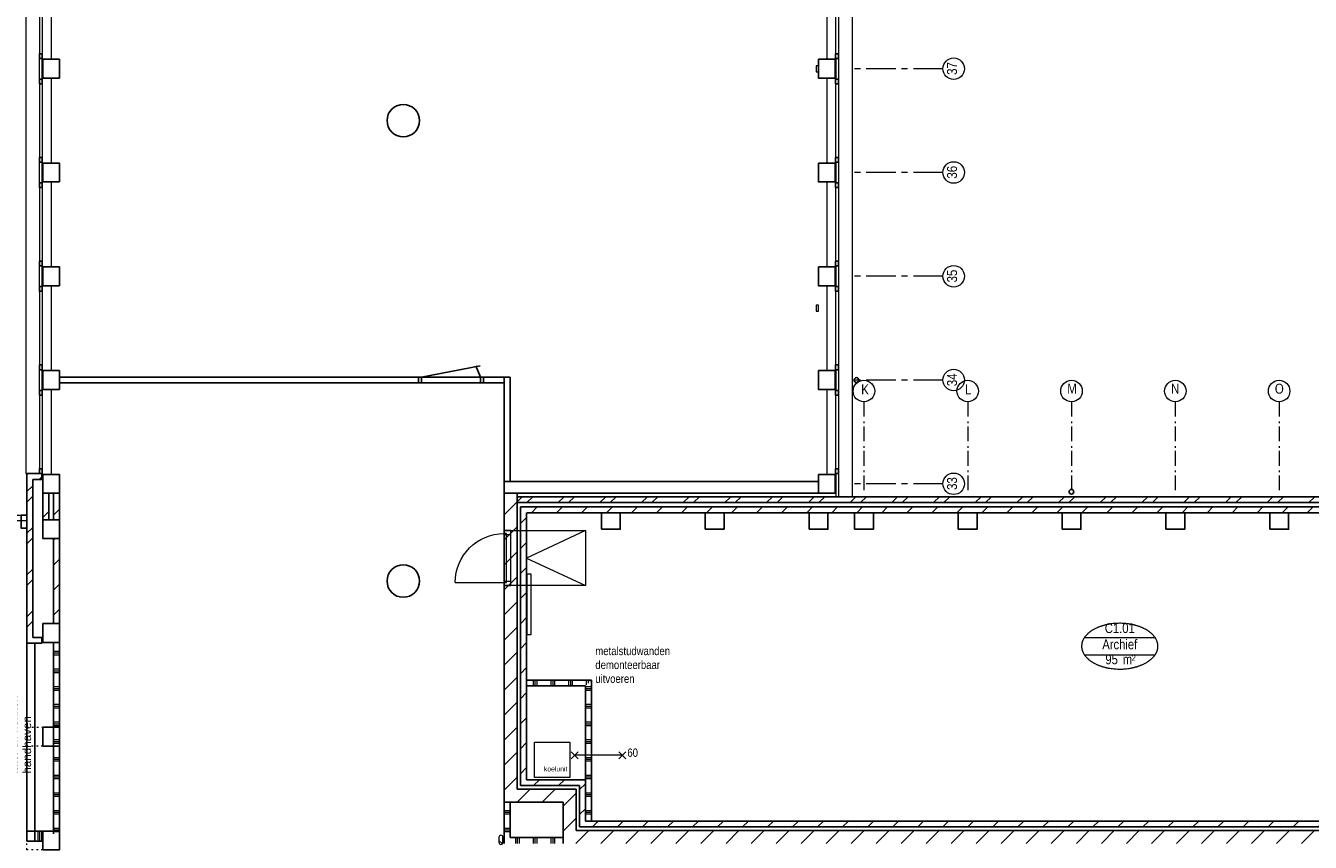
# Model space of a CAD drawing. Header units: millimetres. Extents: x 274611 to 749520, y 175257 to 298905.
# Tile 208 of 251: x 670194 to 691975, y 230837 to 244689. Entities that reach past the tile are written whole.
import ezdxf
from ezdxf.enums import TextEntityAlignment as Align

# ---------------------------------------------------------------- set-up
doc = ezdxf.new("R2010")
doc.units = ezdxf.units.MM
doc.header["$LTSCALE"] = 400
doc.header["$PDMODE"] = 1
doc.header["$PDSIZE"] = 15
for name, pattern in [('CENTER', [2, 1.25, -0.25, 0.25, -0.25]), ('STYLE_05', [0.208282, 0.069427, -0.138855]), ('STYLE_06', [1.041641, 0.625, -0.208282, 0.069427, -0.138931]), ('STYLE_21', [0.138889, 0.069444, -0.069444])]:
    doc.linetypes.add(name, pattern=pattern)
for name, color, linetype, lineweight in [('BA-Brandveiligheid', 7, 'Continuous', 15), ('Binnenkozijnen', 140, 'Continuous', 15), ('Buitenkozijnen', 140, 'Continuous', 15), ('Interieur-scheidingswand-horizontaal', 5, 'Continuous', 25), ('Interieur-systeemwand glas', 140, 'STYLE_21', 15), ('mat-baksteen', 5, 'Continuous', 25), ('mat-beton (ihwg)', 5, 'Continuous', 25), ('mat-kalkzandsteen', 5, 'Continuous', 25), ('mat-naaldhout', 140, 'Continuous', 15), ('mat-scheidingswand-horizontaal', 5, 'Continuous', 25), ('mat-scheidingswand-vertikaal', 5, 'Continuous', 25), ('None', 7, 'Continuous', 9), ('Ruimtenummers', 5, 'Continuous', 25), ('Tekst', 140, 'Continuous', 15)]:
    doc.layers.add(name, color=color, linetype=linetype, lineweight=lineweight)
doc.layers.add('plat', color=5, linetype='Continuous')
doc.layers.add('stramien', color=1, linetype='CENTER')
doc.styles.add('Abadi MT Condensed Light', font='txt', dxfattribs={"height": 176.388889})
doc.styles.add('Arial', font='arial.ttf', dxfattribs={"height": 211.666667})
doc.styles.add('Arial Narrow', font='ARIALN.TTF', dxfattribs={"height": 222.25})

# ---------------------------------------------------------------- blocks, each defined once
blk = doc.blocks.new('*X1722')
at = {"layer": 'None', "lineweight": 9}
for p, q in [((-8100, 5471), (-8100, 5571)), ((-8070, 5471), (-8070, 5571)), ((-8040, 5471), (-8040, 5571)), ((-7800, 5471), (-7800, 5571)), ((-7770, 5471), (-7770, 5571)), ((-7740, 5471), (-7740, 5571)), ((-7500, 5471), (-7500, 5571)), ((-7470, 5471), (-7470, 5571)), ((-7440, 5471), (-7440, 5571)), ((-7200, 5490), (-7200, 5571)), ((-7170, 5520), (-7170, 5571)), ((-7140, 5550), (-7140, 5571))]:
    blk.add_line(p, q, dxfattribs=at)
blk = doc.blocks.new('*X1723')
at = {"layer": 'None', "lineweight": 9}
for p, q in [((-7218.9, 5460), (-7118.9, 5460)), ((-7218.9, 5430), (-7118.9, 5430)), ((-7218.9, 5400), (-7118.9, 5400)), ((-7218.9, 5160), (-7118.9, 5160)), ((-7218.9, 5130), (-7118.9, 5130)), ((-7218.9, 5100), (-7118.9, 5100)), ((-7218.9, 4860), (-7118.9, 4860)), ((-7218.9, 4830), (-7118.9, 4830)), ((-7218.9, 4800), (-7118.9, 4800)), ((-7218.9, 4560), (-7118.9, 4560)), ((-7218.9, 4530), (-7118.9, 4530)), ((-7218.9, 4500), (-7118.9, 4500)), ((-7218.9, 4260), (-7118.9, 4260)), ((-7218.9, 4230), (-7118.9, 4230)), ((-7218.9, 4200), (-7118.9, 4200)), ((-7218.9, 3960), (-7118.9, 3960)), ((-7218.9, 3930), (-7118.9, 3930)), ((-7218.9, 3900), (-7118.9, 3900)), ((-7218.9, 3660), (-7118.9, 3660)), ((-7218.9, 3630), (-7118.9, 3630)), ((-7218.9, 3600), (-7118.9, 3600)), ((-7218.9, 3360), (-7118.9, 3360)), ((-7218.9, 3330), (-7118.9, 3330)), ((-7218.9, 3300), (-7118.9, 3300))]:
    blk.add_line(p, q, dxfattribs=at)
blk = doc.blocks.new('nok')
at = {"layer": 'None', "color": 43, "linetype": 'STYLE_05', "lineweight": 9}
blk.add_lwpolyline([(-135, 160), (135, 160), (135, -160), (-135, -160)], close=True, dxfattribs=at)
blk = doc.blocks.new('*X1726')
at = {"layer": 'None', "lineweight": 9}
for p, q in [((-16239, 6060), (-16139, 6060)), ((-16239, 6030), (-16139, 6030)), ((-16239, 6000), (-16139, 6000)), ((-16239, 5760), (-16139, 5760)), ((-16239, 5730), (-16139, 5730)), ((-16239, 5700), (-16139, 5700)), ((-16239, 5460), (-16139, 5460)), ((-16239, 5430), (-16139, 5430)), ((-16239, 5400), (-16139, 5400)), ((-16239, 5160), (-16139, 5160)), ((-16239, 5130), (-16139, 5130)), ((-16239, 5100), (-16139, 5100)), ((-16239, 4860), (-16139, 4860)), ((-16239, 4830), (-16139, 4830)), ((-16239, 4800), (-16139, 4800)), ((-16239, 4560), (-16139, 4560)), ((-16239, 4530), (-16139, 4530)), ((-16239, 4500), (-16139, 4500)), ((-16239, 4260), (-16139, 4260)), ((-16239, 4230), (-16139, 4230)), ((-16239, 4200), (-16139, 4200)), ((-16239, 3960), (-16139, 3960)), ((-16239, 3930), (-16139, 3930)), ((-16239, 3900), (-16139, 3900)), ((-16239, 3660), (-16139, 3660)), ((-16239, 3630), (-16139, 3630)), ((-16239, 3600), (-16139, 3600)), ((-16239, 3360), (-16139, 3360)), ((-16239, 3330), (-16139, 3330)), ((-16239, 3300), (-16139, 3300)), ((-16239, 3060), (-16139, 3060)), ((-16239, 3030), (-16139, 3030)), ((-16239, 3000), (-16139, 3000))]:
    blk.add_line(p, q, dxfattribs=at)
blk = doc.blocks.new('*X1825')
at = {"layer": 'None', "lineweight": 9}
for p, q in [((-8322, 8224), (-8219, 8327)), ((-8322, 7800), (-8219, 7903)), ((-8322, 7376), (-8219, 7479)), ((-8322, 6952), (-8219, 7055)), ((-8322, 6527), (-8219, 6630)), ((-8322, 6103), (-8219, 6206)), ((-8322, 5679), (-8219, 5782)), ((-8322, 5255), (-8219, 5358)), ((-8322, 4830), (-8219, 4933)), ((-8322, 4406), (-8219, 4509)), ((-8322, 3982), (-8219, 4085))]:
    blk.add_line(p, q, dxfattribs=at)
blk = doc.blocks.new('*X1826')
at = {"layer": 'None', "lineweight": 9}
for p, q in [((-8599, 8372), (-8379, 8592)), ((-8599, 7947), (-8379, 8167)), ((-8599, 7523), (-8379, 7743)), ((-8599, 7099), (-8379, 7319)), ((-8599, 6675), (-8379, 6895)), ((-8599, 6250), (-8379, 6470)), ((-8599, 5826), (-8379, 6046)), ((-8599, 5402), (-8379, 5622)), ((-8599, 4978), (-8379, 5198)), ((-8599, 4553), (-8379, 4773)), ((-8599, 4129), (-8379, 4349)), ((-8599, 3705), (-8379, 3925))]:
    blk.add_line(p, q, dxfattribs=at)
blk = doc.blocks.new('*X47')
at = {"layer": 'None', "lineweight": 5}
blk.add_line((-24, -24), (34, 34), dxfattribs=at)
blk = doc.blocks.new('houten stijl 67 x 114')
at = {"layer": 'mat-naaldhout', "color": 140, "linetype": 'Continuous', "lineweight": 15, "flags": 128}
blk.add_lwpolyline([(33.5, 0), (33.5, 0, -0.4142136), (0, -33.5), (0, -33.5, -0.4142136), (-33.5, 0), (-33.5, 88), (-33.5, 88, -0.4142136), (0, 121.5), (0, 121.5, -0.4142136), (33.5, 88)], format="xyb", close=True, dxfattribs=at)
at = {"layer": 'mat-naaldhout', "color": 140}
blk.add_blockref('*X47', (0, 0), dxfattribs=at)
blk = doc.blocks.new('Kolom O 550')
at = {"layer": 'mat-beton (ihwg)', "lineweight": 25}
blk.add_circle((0, 0), 275, dxfattribs=at)
blk = doc.blocks.new('*X2276')
at = {"layer": 'None', "lineweight": 9}
blk.add_line((-16419, 8330), (-16319, 8430), dxfattribs=at)
blk = doc.blocks.new('*X2278')
at = {"layer": 'None', "lineweight": 9}
blk.add_line((-16481, 8975), (-16439, 9017), dxfattribs=at)
blk = doc.blocks.new('*X2279')
at = {"layer": 'None', "lineweight": 9}
for p, q in [((-16689, 8767), (-16589, 8867)), ((-16689, 8591), (-16589, 8691)), ((-16689, 8060), (-16589, 8160)), ((-16689, 7883), (-16589, 7983)), ((-16689, 7353), (-16589, 7453)), ((-16689, 7176), (-16589, 7276)), ((-16689, 6646), (-16589, 6746)), ((-16689, 6469), (-16589, 6569))]:
    blk.add_line(p, q, dxfattribs=at)
blk = doc.blocks.new('Gevelpui best 1410 (2D)')
at = {"layer": 'Buitenkozijnen', "lineweight": 15}
for p, q in [((-260, 0), (-260, -1410)), ((-260, 0), (-210, 0)), ((-210, 0), (-210, -1410)), ((-260, -1410), (-210, -1410))]:
    blk.add_line(p, q, dxfattribs=at)
at = {"layer": 'Buitenkozijnen', "color": 92, "lineweight": 25}
for points in [[(-260, 0), (-210, 0), (-210, -80), (-260, -80)], [(-260, -1330), (-210, -1330), (-210, -1410), (-260, -1410)]]:
    blk.add_lwpolyline(points, close=True, dxfattribs=at)
at = {"layer": 'None', "color": 43, "linetype": 'Continuous', "lineweight": 9}
blk.add_line((-410, 15), (-410, -1425), dxfattribs=at)
blk = doc.blocks.new('*X2292')
at = {"layer": 'None', "lineweight": 9}
for p, q in [((-8379, 8592), (-8291, 8680)), ((-8214, 8580), (-8114, 8680)), ((-7683, 8580), (-7583, 8680)), ((-7507, 8580), (-7407, 8680)), ((-6976, 8580), (-6876, 8680)), ((-6800, 8580), (-6700, 8680)), ((-6269, 8580), (-6169, 8680)), ((-6093, 8580), (-5993, 8680)), ((-5562, 8580), (-5462, 8680)), ((-5386, 8580), (-5286, 8680)), ((-4855, 8580), (-4755, 8680)), ((-4679, 8580), (-4579, 8680)), ((-4148, 8580), (-4048, 8680)), ((-3972, 8580), (-3872, 8680)), ((-3441, 8580), (-3341, 8680)), ((-3264, 8580), (-3164, 8680)), ((-2734, 8580), (-2634, 8680)), ((-2557, 8580), (-2457, 8680)), ((-2027, 8580), (-1927, 8680)), ((-1850, 8580), (-1750, 8680)), ((-1319, 8580), (-1219, 8680)), ((-1143, 8580), (-1043, 8680)), ((-612, 8580), (-512, 8680)), ((-436, 8580), (-336, 8680)), ((95, 8580), (195, 8680)), ((271, 8580), (371, 8680)), ((802, 8580), (902, 8680)), ((978, 8580), (1078, 8680)), ((1509, 8580), (1609, 8680)), ((1685, 8580), (1785, 8680)), ((2216, 8580), (2316, 8680)), ((2392, 8580), (2492, 8680)), ((2923, 8580), (3023, 8680)), ((3100, 8580), (3200, 8680)), ((3630, 8580), (3730, 8680)), ((3807, 8580), (3907, 8680)), ((4337, 8580), (4437, 8680)), ((4514, 8580), (4614, 8680)), ((5044, 8580), (5144, 8680)), ((5221, 8580), (5321, 8680)), ((5752, 8580), (5852, 8680)), ((5928, 8580), (6028, 8680)), ((6459, 8580), (6559, 8680)), ((6635, 8580), (6735, 8680)), ((7166, 8580), (7266, 8680)), ((7342, 8580), (7442, 8680)), ((7873, 8580), (7973, 8680)), ((8049, 8580), (8149, 8680)), ((8580, 8580), (8680, 8680)), ((8756, 8580), (8856, 8680)), ((9287, 8580), (9387, 8680)), ((9463, 8580), (9563, 8680)), ((9994, 8580), (10094, 8680)), ((10171, 8580), (10271, 8680)), ((10701, 8580), (10801, 8680)), ((10878, 8580), (10978, 8680)), ((11408, 8580), (11508, 8680)), ((11585, 8580), (11685, 8680))]:
    blk.add_line(p, q, dxfattribs=at)
blk = doc.blocks.new('*X2313')
at = {"layer": 'None', "lineweight": 9}
for p, q in [((-8136, 8410), (-8036, 8510)), ((-7712, 8410), (-7612, 8510)), ((-7288, 8410), (-7188, 8510)), ((-6864, 8410), (-6764, 8510)), ((-6439, 8410), (-6339, 8510)), ((-6015, 8410), (-5915, 8510)), ((-5591, 8410), (-5491, 8510)), ((-5166, 8410), (-5066, 8510)), ((-4742, 8410), (-4642, 8510)), ((-4318, 8410), (-4218, 8510)), ((-3894, 8410), (-3794, 8510)), ((-3469, 8410), (-3369, 8510)), ((-3045, 8410), (-2945, 8510)), ((-2621, 8410), (-2521, 8510)), ((-2197, 8410), (-2097, 8510)), ((-1772, 8410), (-1672, 8510)), ((-1348, 8410), (-1248, 8510)), ((-924, 8410), (-824, 8510)), ((-500, 8410), (-400, 8510)), ((-75, 8410), (25, 8510)), ((349, 8410), (449, 8510)), ((773, 8410), (873, 8510)), ((1198, 8410), (1298, 8510)), ((1622, 8410), (1722, 8510)), ((2046, 8410), (2146, 8510)), ((2470, 8410), (2570, 8510)), ((2895, 8410), (2995, 8510)), ((3319, 8410), (3419, 8510)), ((3743, 8410), (3843, 8510)), ((4167, 8410), (4267, 8510)), ((4592, 8410), (4692, 8510)), ((5016, 8410), (5116, 8510)), ((5440, 8410), (5540, 8510)), ((5864, 8410), (5964, 8510)), ((6289, 8410), (6389, 8510)), ((6713, 8410), (6813, 8510)), ((7137, 8410), (7237, 8510)), ((7561, 8410), (7661, 8510)), ((7986, 8410), (8086, 8510)), ((8410, 8410), (8510, 8510)), ((8834, 8410), (8934, 8510)), ((9259, 8410), (9359, 8510)), ((9683, 8410), (9783, 8510)), ((10107, 8410), (10207, 8510)), ((10531, 8410), (10631, 8510)), ((10956, 8410), (11056, 8510)), ((11380, 8410), (11480, 8510))]:
    blk.add_line(p, q, dxfattribs=at)
blk = doc.blocks.new('*X2316')
at = {"layer": 'None', "lineweight": 9}
for p, q in [((-7382, 2800), (-7162, 3020)), ((-6958, 2800), (-6738, 3020)), ((-6534, 2800), (-6314, 3020)), ((-6110, 2800), (-5890, 3020)), ((-5685, 2800), (-5465, 3020)), ((-5261, 2800), (-5041, 3020)), ((-4837, 2800), (-4617, 3020)), ((-4412, 2800), (-4192, 3020)), ((-3988, 2800), (-3768, 3020)), ((-3564, 2800), (-3344, 3020)), ((-3140, 2800), (-2920, 3020)), ((-2715, 2800), (-2495, 3020)), ((-2291, 2800), (-2071, 3020)), ((-1867, 2800), (-1647, 3020)), ((-1443, 2800), (-1223, 3020)), ((-1018, 2800), (-798, 3020)), ((-594, 2800), (-374, 3020)), ((-170, 2800), (50, 3020)), ((254, 2800), (474, 3020)), ((679, 2800), (899, 3020)), ((1103, 2800), (1323, 3020)), ((1527, 2800), (1747, 3020)), ((1951, 2800), (2171, 3020)), ((2376, 2800), (2596, 3020)), ((2800, 2800), (3020, 3020)), ((3224, 2800), (3444, 3020)), ((3649, 2800), (3869, 3020)), ((4073, 2800), (4293, 3020)), ((4497, 2800), (4717, 3020)), ((4921, 2800), (5141, 3020)), ((5346, 2800), (5566, 3020)), ((5770, 2800), (5990, 3020)), ((6194, 2800), (6414, 3020)), ((6618, 2800), (6838, 3020)), ((7043, 2800), (7263, 3020)), ((7467, 2800), (7687, 3020)), ((7891, 2800), (8111, 3020)), ((8315, 2800), (8535, 3020)), ((8740, 2800), (8960, 3020)), ((9164, 2800), (9384, 3020)), ((9588, 2800), (9808, 3020)), ((10012, 2800), (10232, 3020)), ((10437, 2800), (10657, 3020)), ((10861, 2800), (11081, 3020)), ((11285, 2800), (11458, 2973))]:
    blk.add_line(p, q, dxfattribs=at)
blk = doc.blocks.new('*X2317')
at = {"layer": 'None', "lineweight": 9}
for p, q in [((-7102, 3080), (-7002, 3180)), ((-6678, 3080), (-6578, 3180)), ((-6254, 3080), (-6154, 3180)), ((-5830, 3080), (-5730, 3180)), ((-5405, 3080), (-5305, 3180)), ((-4981, 3080), (-4881, 3180)), ((-4557, 3080), (-4457, 3180)), ((-4132, 3080), (-4032, 3180)), ((-3708, 3080), (-3608, 3180)), ((-3284, 3080), (-3184, 3180)), ((-2860, 3080), (-2760, 3180)), ((-2435, 3080), (-2335, 3180)), ((-2011, 3080), (-1911, 3180)), ((-1587, 3080), (-1487, 3180)), ((-1163, 3080), (-1063, 3180)), ((-738, 3080), (-638, 3180)), ((-314, 3080), (-214, 3180)), ((110, 3080), (210, 3180)), ((534, 3080), (634, 3180)), ((959, 3080), (1059, 3180)), ((1383, 3080), (1483, 3180)), ((1807, 3080), (1907, 3180)), ((2231, 3080), (2331, 3180)), ((2656, 3080), (2756, 3180)), ((3080, 3080), (3180, 3180)), ((3504, 3080), (3604, 3180)), ((3929, 3080), (4029, 3180)), ((4353, 3080), (4453, 3180)), ((4777, 3080), (4877, 3180)), ((5201, 3080), (5301, 3180)), ((5626, 3080), (5726, 3180)), ((6050, 3080), (6150, 3180)), ((6474, 3080), (6574, 3180)), ((6898, 3080), (6998, 3180)), ((7323, 3080), (7423, 3180)), ((7747, 3080), (7847, 3180)), ((8171, 3080), (8271, 3180)), ((8595, 3080), (8695, 3180)), ((9020, 3080), (9120, 3180)), ((9444, 3080), (9544, 3180)), ((9868, 3080), (9968, 3180)), ((10292, 3080), (10392, 3180)), ((10717, 3080), (10817, 3180)), ((11141, 3080), (11241, 3180))]:
    blk.add_line(p, q, dxfattribs=at)
blk = doc.blocks.new('*X2319')
at = {"layer": 'None', "lineweight": 9}
for p, q in [((-8379, 3500), (-8159, 3720)), ((-7955, 3500), (-7735, 3720))]:
    blk.add_line(p, q, dxfattribs=at)
blk = doc.blocks.new('*X2320')
at = {"layer": 'None', "lineweight": 9}
for p, q in [((-7599, 3432), (-7379, 3652)), ((-7599, 3008), (-7379, 3228))]:
    blk.add_line(p, q, dxfattribs=at)
blk = doc.blocks.new('*X2321')
at = {"layer": 'None', "lineweight": 9}
for p, q in [((-8099, 3780), (-7999, 3880)), ((-7675, 3780), (-7575, 3880))]:
    blk.add_line(p, q, dxfattribs=at)
blk = doc.blocks.new('*X2322')
at = {"layer": 'None', "lineweight": 9}
for p, q in [((-7319, 3712), (-7219, 3812)), ((-7319, 3288), (-7219, 3388))]:
    blk.add_line(p, q, dxfattribs=at)
blk = doc.blocks.new('*X2323')
at = {"layer": 'None', "lineweight": 9}
for p, q in [((-8599, 3360), (-8499, 3360)), ((-8599, 3330), (-8499, 3330)), ((-8599, 3300), (-8499, 3300)), ((-8599, 3060), (-8499, 3060)), ((-8599, 3030), (-8499, 3030)), ((-8599, 3000), (-8499, 3000))]:
    blk.add_line(p, q, dxfattribs=at)
blk = doc.blocks.new('HWA')
at = {"layer": 'None', "color": 92, "linetype": 'Continuous', "lineweight": 25}
blk.add_circle((0, -74), 40, dxfattribs=at)
blk = doc.blocks.new('*X2461')
at = {"layer": 'None', "lineweight": 9}
for p, q in [((-16239, 7944), (-16213, 7970)), ((-16239, 7520), (-16139, 7620)), ((-16239, 7096), (-16139, 7196)), ((-16239, 6671), (-16139, 6771))]:
    blk.add_line(p, q, dxfattribs=at)
blk = doc.blocks.new('*X2462')
at = {"layer": 'None', "lineweight": 9}
blk.add_line((-16239, 8368), (-16139, 8468), dxfattribs=at)
blk = doc.blocks.new('*X2463')
at = {"layer": 'None', "lineweight": 9}
for p, q in [((-8400, 2800), (-8400, 2900)), ((-8370, 2800), (-8370, 2900)), ((-8340, 2800), (-8340, 2900)), ((-8100, 2800), (-8100, 2900)), ((-8070, 2800), (-8070, 2900)), ((-8040, 2800), (-8040, 2900)), ((-7800, 2800), (-7800, 2900)), ((-7770, 2800), (-7770, 2900)), ((-7740, 2800), (-7740, 2900))]:
    blk.add_line(p, q, dxfattribs=at)
blk = doc.blocks.new('Kolom 280x320')
at = {"layer": 'mat-beton (ihwg)', "lineweight": 25}
blk.add_lwpolyline([(-300, 160), (-20, 160), (-20, -160), (-300, -160)], close=True, dxfattribs=at)
at = {"layer": 'None', "color": 92, "linetype": 'Continuous', "lineweight": 5}
blk.add_point((0, 0), dxfattribs=at)
blk = doc.blocks.new('Ruimtenummer UV 50')
at = {"layer": 'Ruimtenummers', "color": 8, "lineweight": 5}
for p, q in [((602, 157), (-602, 157)), ((595, -137), (-595, -137))]:
    blk.add_line(p, q, dxfattribs=at)
blk.add_open_spline([(-323, 354), (-173, 406), (173, 406), (323, 354), (473, 302), (560, 212), (647, 122), (647, 18), (647, -86), (560, -176), (473, -266), (323, -318), (173, -370), (-173, -370), (-323, -318), (-474, -266), (-560, -176), (-647, -86), (-647, 18), (-647, 122), (-560, 212), (-474, 302), (-323, 354)], degree=2, knots=[0, 0, 0, 0.09962, 0.19924, 0.19924, 0.283607, 0.283607, 0.349619, 0.349619, 0.415638, 0.415638, 0.5, 0.5, 0.59962, 0.69924, 0.69924, 0.783607, 0.783607, 0.849619, 0.849619, 0.915638, 0.915638, 1, 1, 1], dxfattribs=at)
at = {"layer": 'Ruimtenummers', "attachment_point": 2, "style": 'Arial Narrow'}
for s, insert, char_height in [(' m', (104, -122), 165.9), (' 2', (220, -133), 96.8)]:
    blk.add_mtext(s, dxfattribs=dict(at, insert=insert, char_height=char_height))
at = {"layer": 'Ruimtenummers', "style": 'Arial Narrow'}
for tag, p in [('Nummer', (0, 407)), ('Naam', (0, 132)), ('Oppervlak', (-138, -122))]:
    blk.add_attdef(tag, text='', height=166, dxfattribs=at).set_placement(p, align=Align.TOP_CENTER)
blk = doc.blocks.new('*U2508')
at = {"layer": 'Interieur-systeemwand glas', "color": 43, "linetype": 'Continuous', "lineweight": 9}
blk.add_lwpolyline([(-3309, 15990), (-3309, 15890), (-3269, 15890), (-3269, 15990)], close=True, dxfattribs=at)
at = {"layer": 'Interieur-systeemwand glas', "color": 43, "linetype": 'Continuous', "lineweight": 15}
blk.add_point((-3289, 15990), dxfattribs=at)
blk = doc.blocks.new('*X2657')
at = {"layer": 'None', "lineweight": 9}
for p, q in [((-16500, 2837.5), (-16500, 3010)), ((-16470, 2837.5), (-16470, 3010)), ((-16440, 2837.5), (-16440, 3010))]:
    blk.add_line(p, q, dxfattribs=at)
blk = doc.blocks.new('Deur 934')
at = {"layer": 'Buitenkozijnen', "color": 43, "lineweight": 9}
blk.add_lwpolyline([(-467, 0), (467, 0), (467, -114), (-467, -114)], close=True, dxfattribs=at)
at = {"layer": 'Buitenkozijnen', "color": 140, "lineweight": 15}
for points in [[(-467, 0), (-400, 0), (-400, -114), (-467, -114)], [(-415, 0), (415, 0), (415, -40), (-415, -40)], [(400, 0), (467, 0), (467, -114), (400, -114)]]:
    blk.add_lwpolyline(points, close=True, dxfattribs=at)
at = {"layer": 'None', "color": 43, "linetype": 'Continuous', "lineweight": 9}
blk.add_line((415, 830), (415, 0), dxfattribs=at)
blk.add_arc((415, 0), 830, 90, 180, dxfattribs=at)
blk = doc.blocks.new('*U2671')
at = {"layer": 'BA-Brandveiligheid', "color": 7, "linetype": 'Continuous', "lineweight": 15}
for p, q in [((-7461, 4356), (-7341, 4237)), ((-7461, 4237), (-7341, 4356)), ((-6534, 4356), (-6653, 4237)), ((-6534, 4237), (-6653, 4356))]:
    blk.add_line(p, q, dxfattribs=at)
at = {"layer": 'None', "color": 7, "linetype": 'Continuous', "lineweight": 15}
blk.add_line((-6593, 4296), (-7401, 4296), dxfattribs=at)
at = {"layer": 'BA-Brandveiligheid', "color": 43, "insert": (-6509, 4410), "char_height": 141.1, "attachment_point": 1, "style": 'Arial Narrow'}
blk.add_mtext('60', dxfattribs=at)
blk = doc.blocks.new('*U2697')
at = {"layer": 'None', "color": 7, "linetype": 'STYLE_06', "lineweight": 9}
for p, q in [((-2499, 10290), (-2499, 8790)), ((-739, 10290), (-739, 8790)), ((1021, 10290), (1021, 8790)), ((2781, 10290), (2781, 8790)), ((4541, 10290), (4541, 8790)), ((6301, 10290), (6301, 8790)), ((8061, 10290), (8061, 8790)), ((9821, 10290), (9821, 8790)), ((11581, 10290), (11581, 8790))]:
    blk.add_line(p, q, dxfattribs=at)

msp = doc.modelspace()

# ---------------------------------------------------------------- linework, layer by layer
at = {"layer": 'Binnenkozijnen', "color": 92, "linetype": 'Continuous', "lineweight": 25}
for p, q in [((670666.28989, 235988.74408), (670766.28989, 235988.74408)), ((670666.28989, 234548.74408), (670766.28989, 234548.74408))]:
    msp.add_line(p, q, dxfattribs=at)
at = {"layer": 'Binnenkozijnen', "color": 140, "linetype": 'Continuous', "lineweight": 15}
msp.add_lwpolyline([(678699.19061, 235393.03096), (678759.19061, 235393.03096), (678759.19061, 234359.03096), (678699.19061, 234359.03096)], close=True, dxfattribs=at)
at = {"layer": 'Buitenkozijnen', "lineweight": 15}
for p, q in [((668241.28989, 236388.74408), (670216.28989, 236388.74408)), ((668041.28989, 236298.74408), (670216.28989, 236298.74408))]:
    msp.add_line(p, q, dxfattribs=at)
at = {"layer": 'Buitenkozijnen', "color": 43, "lineweight": 9, "flags": 128}
for points in [[(684186.28989, 260393.74408), (684206.28989, 260393.74408), (684206.28989, 236698.74408), (684186.28989, 236698.74408)], [(670426.24926, 256873.74408), (670196.28989, 256873.74408), (670196.28989, 237093.74408), (670216.28989, 237093.74408)]]:
    msp.add_lwpolyline(points, dxfattribs=at)
at = {"layer": 'Buitenkozijnen', "lineweight": 15}
for points in [[(670426.24926, 244133.74408), (670466.28989, 244133.74408), (670466.28989, 243783.74408), (670426.24926, 243783.74408)], [(683936.28989, 244133.74408), (683976.33053, 244133.74408), (683976.33053, 243783.74408), (683936.28989, 243783.74408)], [(670426.24926, 242373.74408), (670466.28989, 242373.74408), (670466.28989, 242023.74408), (670426.24926, 242023.74408)], [(683936.28989, 242373.74408), (683976.33053, 242373.74408), (683976.33053, 242023.74408), (683936.28989, 242023.74408)], [(670426.24926, 240613.74408), (670466.28989, 240613.74408), (670466.28989, 240263.74408), (670426.24926, 240263.74408)], [(683936.28989, 240613.74408), (683976.33053, 240613.74408), (683976.33053, 240263.74408), (683936.28989, 240263.74408)], [(670426.24926, 238853.74408), (670466.28989, 238853.74408), (670466.28989, 238503.74408), (670426.24926, 238503.74408)], [(683936.28989, 238853.74408), (683976.33053, 238853.74408), (683976.33053, 238503.74408), (683936.28989, 238503.74408)], [(683936.28989, 237093.74408), (683976.33053, 237093.74408), (683976.33053, 236698.74408), (683936.28989, 236698.74408)]]:
    msp.add_lwpolyline(points, close=True, dxfattribs=at)
at = {"layer": 'Buitenkozijnen', "color": 92, "lineweight": 25}
msp.add_lwpolyline([(670116.28989, 236388.74408), (670216.28989, 236388.74408), (670216.28989, 236168.74408), (670116.28989, 236168.74408)], close=True, dxfattribs=at)
at = {"layer": 'Interieur-scheidingswand-horizontaal', "lineweight": 25}
msp.add_line((670766.28989, 242248.74408), (670766.28989, 242148.74408), dxfattribs=at)
at = {"layer": 'mat-baksteen', "lineweight": 25}
for p, q in [((670466.28989, 237093.74408), (670216.28989, 237093.74408)), ((670216.28989, 237093.74408), (670216.28989, 234213.74408)), ((670466.28989, 236993.74408), (670316.28989, 236993.74408)), ((670316.28989, 236993.74408), (670316.28989, 234313.74408)), ((670466.28989, 237093.74408), (670466.28989, 236993.74408)), ((670486.28989, 236758.74408), (670486.28989, 236308.74408)), ((670486.28989, 236758.74408), (670586.28989, 236758.74408)), ((670586.28989, 236758.74408), (670586.28989, 236308.74408)), ((678526.28989, 236698.74408), (698661.28989, 236698.74408)), ((678526.28989, 236598.74408), (698661.28989, 236598.74408)), ((670486.28989, 236308.74408), (670586.28989, 236308.74408)), ((670216.28989, 234213.74408), (670466.28989, 234213.74408)), ((670316.28989, 234313.74408), (670466.28989, 234313.74408)), ((670466.28989, 234213.74408), (670466.28989, 234313.74408))]:
    msp.add_line(p, q, dxfattribs=at)
at = {"layer": 'mat-beton (ihwg)', "lineweight": 25}
for p, q in [((678306.28989, 236958.74408), (678306.28989, 236758.74408)), ((683636.28989, 236958.74408), (678306.28989, 236958.74408)), ((683636.28989, 236758.74408), (678306.28989, 236758.74408)), ((683636.28989, 236958.74408), (683636.28989, 236758.74408))]:
    msp.add_line(p, q, dxfattribs=at)
at = {"layer": 'mat-kalkzandsteen', "lineweight": 25}
for p, q in [((670766.28989, 236758.74408), (670666.28989, 236758.74408)), ((670666.28989, 236308.74408), (670666.28989, 236758.74408)), ((670766.28989, 236308.74408), (670766.28989, 236758.74408)), ((678306.28989, 236758.74408), (678306.28989, 231518.735)), ((678526.28989, 236758.74408), (678526.28989, 231738.735)), ((678583.28989, 231798.74408), (678583.28989, 236528.74408)), ((678586.28989, 236528.74408), (698486.28989, 236528.74408)), ((678686.28989, 231898.74408), (678686.28989, 236428.74408)), ((678689.28989, 236428.74408), (698156.28989, 236428.74408)), ((670766.28989, 236308.74408), (670666.28989, 236308.74408)), ((678583.28989, 231798.74408), (679586.33053, 231798.74408)), ((678686.28989, 231898.74408), (679686.33053, 231898.74408)), ((679586.33053, 231798.74408), (679586.33053, 231098.74408)), ((679686.33053, 231898.74408), (679686.33053, 231198.74408)), ((678526.28989, 231738.735), (679526.33053, 231738.735)), ((679526.33053, 231738.735), (679526.33053, 231038.74408)), ((678306.28989, 231518.735), (679306.33053, 231518.735)), ((679306.33053, 231518.735), (679306.33053, 230818.74408)), ((698256.28989, 231098.74408), (679586.33053, 231098.74408)), ((698256.28989, 231198.74408), (679686.33053, 231198.74408)), ((698316.28989, 231038.74408), (679526.33053, 231038.74408))]:
    msp.add_line(p, q, dxfattribs=at)
at = {"layer": 'mat-scheidingswand-horizontaal', "color": 92, "lineweight": 25}
msp.add_line((670766.28989, 234438.74408), (670766.28989, 234338.74408), dxfattribs=at)
at = {"layer": 'mat-scheidingswand-horizontaal', "lineweight": 25}
for p, q in [((679786.33053, 233589.92377), (678686.28989, 233589.92377)), ((679686.33053, 233489.92377), (678686.28989, 233489.92377)), ((670216.28989, 231028.74408), (670216.28989, 230856.24408)), ((670486.28989, 231028.74408), (670216.28989, 231028.74408)), ((670486.28989, 231028.74408), (670486.28989, 230856.24408)), ((679306.33053, 230918.74408), (678406.28989, 230918.74408)), ((670486.28989, 230856.24408), (670216.28989, 230856.24408))]:
    msp.add_line(p, q, dxfattribs=at)
at = {"layer": 'mat-scheidingswand-vertikaal', "lineweight": 25}
for p, q in [((679786.33053, 233589.92377), (679786.33053, 231198.74408)), ((679686.33053, 233489.92377), (679686.33053, 231198.74408)), ((678306.28989, 231518.735), (678306.28989, 230818.74408)), ((678306.28989, 231518.735), (678406.28989, 231518.735)), ((678406.28989, 231518.735), (678406.28989, 230918.74408)), ((679686.33053, 231198.74408), (679786.33053, 231198.74408))]:
    msp.add_line(p, q, dxfattribs=at)
at = {"layer": 'None', "color": 8, "linetype": 'Continuous', "lineweight": 5}
for p, q in [((679684.78585, 236126.74408), (678684.78585, 235659.74408)), ((678684.78585, 235659.74408), (679684.78585, 235192.74408)), ((678686.28989, 232748.74408), (678686.28989, 232648.74408))]:
    msp.add_line(p, q, dxfattribs=at)
at = {"layer": 'None', "color": 43, "linetype": 'Continuous', "lineweight": 9}
msp.add_lwpolyline([(678306.28989, 236129.15066), (678686.28989, 236129.15066), (678686.28989, 235192.74408), (678306.28989, 235192.74408)], close=True, dxfattribs=at)
at = {"layer": 'None', "color": 8, "linetype": 'Continuous', "lineweight": 5}
for points in [[(678684.78585, 236126.74408), (679684.78585, 236126.74408), (679684.78585, 235192.74408), (678684.78585, 235192.74408)], [(679422.28989, 232538.36862), (679422.28989, 231938.36862), (678822.28989, 231938.36862), (678822.28989, 232538.36862)]]:
    msp.add_lwpolyline(points, close=True, dxfattribs=at)
at = {"layer": 'None', "color": 43, "linetype": 'Continuous', "lineweight": 9}
for centre in [(685928.57175, 243958.74408), (685928.57175, 242198.74408), (685928.57175, 240438.74408), (685928.57175, 238678.74408), (684406.28989, 238491.35049), (686166.28989, 238491.35049), (687926.28989, 238491.35049), (689686.28989, 238491.35049), (691446.28989, 238491.35049), (685928.57175, 236918.74408)]:
    msp.add_circle(centre, 182.60642, dxfattribs=at)
at = {"layer": 'plat'}
for p, q in [((670766.28989, 238728.74408), (678406.28989, 238728.74408)), ((676856.28989, 238628.74408), (676856.28989, 238728.74408)), ((676906.28989, 238728.74408), (677897.93129, 238921.51117)), ((676906.28989, 238628.74408), (676906.28989, 238728.74408)), ((677906.28989, 238728.74408), (677826.24347, 238921.51117)), ((677906.28989, 238628.74408), (677906.28989, 238728.74408)), ((677956.28989, 238628.74408), (677956.28989, 238728.74408)), ((678306.28989, 236958.74408), (678306.28989, 238728.74408)), ((678406.28989, 236958.74408), (678406.28989, 238728.74408)), ((670766.28989, 238628.74408), (678306.28989, 238628.74408)), ((670216.28989, 230856.24408), (670216.28989, 236148.74408)), ((670666.28989, 235988.74408), (670666.28989, 234548.74408)), ((670766.28989, 235988.74408), (670766.28989, 234548.74408)), ((670351.28989, 230856.24408), (670351.28989, 234213.74408)), ((670666.28989, 230982.74408), (670666.28989, 234228.74408)), ((670766.28989, 230982.74408), (670766.28989, 234228.74408))]:
    msp.add_line(p, q, dxfattribs=at)
at = {"layer": 'stramien', "lineweight": 0}
for p, q in [((685745.96533, 243958.74408), (684245.96533, 243958.74408)), ((685745.96533, 242198.74408), (684245.96533, 242198.74408)), ((685745.96533, 240438.74408), (684245.96533, 240438.74408)), ((685745.96533, 238678.74408), (684245.96533, 238678.74408)), ((685745.96533, 236918.74408), (684245.96533, 236918.74408))]:
    msp.add_line(p, q, dxfattribs=at)

# ---------------------------------------------------------------- block references
at = {"layer": 'Binnenkozijnen', "color": 7}
for p in [(686905.23053, 228018.74408), (686905.23053, 223958.74408)]:
    msp.add_blockref('*U2508', p, dxfattribs=at)
at = {"layer": 'Buitenkozijnen', "color": 7, "xscale": -1}
for p in [(670216.28989, 245543.74408), (670216.28989, 243783.74408), (670216.28989, 242023.74408), (670216.28989, 240263.74408), (670216.28989, 238503.74408)]:
    msp.add_blockref('Gevelpui best 1410 (2D)', p, dxfattribs=at)
at = {"layer": 'Buitenkozijnen', "color": 7}
for p in [(684186.28989, 245543.74408), (684186.28989, 243783.74408), (684186.28989, 242023.74408), (684186.28989, 240263.74408), (684186.28989, 238503.74408)]:
    msp.add_blockref('Gevelpui best 1410 (2D)', p, dxfattribs=at)
at = {"layer": 'mat-baksteen'}
for name in ['*X2278', '*X2279', '*X2292', '*X2276']:
    msp.add_blockref(name, (686905.23053, 228018.74408), dxfattribs=at)
at = {"layer": 'mat-beton (ihwg)', "color": 7}
for p, rotation in [((670466.28989, 243958.74408), 180), ((670466.28989, 242198.74408), 180), ((670466.28989, 240438.74408), 180), ((670466.28989, 238678.74408), 180), ((670466.28989, 236918.74408), 180), ((680116.28989, 236448.74408), 90), ((680116.28989, 236448.74408), 90), ((681876.28989, 236448.74408), 90), ((683636.28989, 236448.74408), 90), ((684406.28989, 236448.74408), 90), ((686166.28989, 236448.74408), 90), ((687926.28989, 236448.74408), 90), ((689686.28989, 236448.74408), 90), ((691446.28989, 236448.74408), 90), ((670466.28989, 236148.74408), 180), ((670466.28989, 234388.74408), 180), ((670466.28989, 232628.74408), 180)]:
    msp.add_blockref('Kolom 280x320', p, dxfattribs=dict(at, rotation=rotation))
for name, p in [('Kolom 280x320', (683936.28989, 243958.74408)), ('Kolom O 550', (676596.28989, 243078.74408)), ('Kolom 280x320', (683936.28989, 242198.74408)), ('Kolom 280x320', (683936.28989, 240438.74408)), ('Kolom 280x320', (683936.28989, 238678.74408)), ('Kolom 280x320', (683936.28989, 236918.74408)), ('HWA', (687925.23053, 236858.74408)), ('Kolom O 550', (676596.28989, 235268.74408))]:
    msp.add_blockref(name, p, dxfattribs=at)
at = {"layer": 'mat-kalkzandsteen'}
for name in ['*X1826', '*X2462', '*X1825', '*X2313', '*X2321', '*X2322', '*X2319', '*X2320', '*X2317', '*X2316']:
    msp.add_blockref(name, (686905.23053, 228018.74408), dxfattribs=at)
at = {"layer": 'mat-scheidingswand-horizontaal'}
for name in ['*X1722', '*X2657', '*X2463']:
    msp.add_blockref(name, (686905.23053, 228018.74408), dxfattribs=at)
at = {"layer": 'mat-scheidingswand-horizontaal', "color": 7}
for p in [(670351.28989, 232628.74408), (670351.28989, 230868.74408)]:
    msp.add_blockref('nok', p, dxfattribs=at)
at = {"layer": 'mat-scheidingswand-vertikaal'}
for name in ['*X1723', '*X2323']:
    msp.add_blockref(name, (686905.23053, 228018.74408), dxfattribs=at)
at = {"layer": 'None', "color": 7, "rotation": 90}
msp.add_blockref('HWA', (684206.28989, 238678.74408), dxfattribs=at)
at = {"layer": 'None', "color": 7, "xscale": -1, "rotation": 90}
msp.add_blockref('Deur 934', (678306.28989, 235659.74408), dxfattribs=at)
at = {"layer": 'None', "color": 7}
for name, p in [('*U2671', (686905.23053, 228018.74408)), ('Kolom 280x320', (670786.28989, 230868.74408))]:
    msp.add_blockref(name, p, dxfattribs=at)
at = {"layer": 'None', "color": 7, "xscale": -1}
msp.add_blockref('houten stijl 67 x 114', (678252.78989, 230834.74408), dxfattribs=at)
at = {"layer": 'plat'}
for name in ['*X2461', '*X1726']:
    msp.add_blockref(name, (686905.23053, 228018.74408), dxfattribs=at)
at = {"layer": 'Ruimtenummers'}
msp.add_blockref('Ruimtenummer UV 50', (688744.44916, 234146.06331), dxfattribs=at).add_auto_attribs({'Nummer': 'C1.01', 'Naam': 'Archief', 'Oppervlak': '95'})
at = {"layer": 'stramien', "lineweight": 0}
msp.add_blockref('*U2697', (686905.23053, 228018.74408), dxfattribs=at)

# ---------------------------------------------------------------- texts
at = {"layer": 'None', "color": 8, "char_height": 169.333333, "attachment_point": 1, "rotation": 90, "style": 'Arial Narrow'}
for s, insert in [('37', (685815.81417, 243854.74176)), ('36', (685815.81417, 242094.74176)), ('35', (685815.81417, 240334.74176)), ('34', (685815.81417, 238574.74176)), ('33', (685815.81417, 236814.74176))]:
    msp.add_mtext(s, dxfattribs=dict(at, insert=insert))
at = {"layer": 'None', "color": 8, "char_height": 169.33333, "attachment_point": 1, "style": 'Arial Narrow'}
for s, insert in [('K', (684360.49592, 238604.10808)), ('L', (686120.49592, 238604.10808)), ('M', (687854.32323, 238616.23383)), ('N', (689614.32323, 238616.23383)), ('O', (691374.32323, 238616.23383))]:
    msp.add_mtext(s, dxfattribs=dict(at, insert=insert))
at = {"layer": 'None', "color": 140, "insert": (669909.44267, 232002.67162), "char_height": 141.1111111, "width": 2180, "attachment_point": 1, "rotation": 90, "style": 'Arial'}
msp.add_mtext('latei en nokken handhaven', dxfattribs=at)
at = {"layer": 'Tekst', "color": 140, "attachment_point": 1, "style": 'Abadi MT Condensed Light'}
for s, insert, char_height in [('metalstudwanden\\Pdemonteerbaar\\Puitvoeren', (679852.70533, 234153.58083), 141.1111111), ('koelunit', (678979.78156, 232124.44619), 84.666667)]:
    msp.add_mtext(s, dxfattribs=dict(at, insert=insert, char_height=char_height))

doc.saveas('drawing.dxf')
